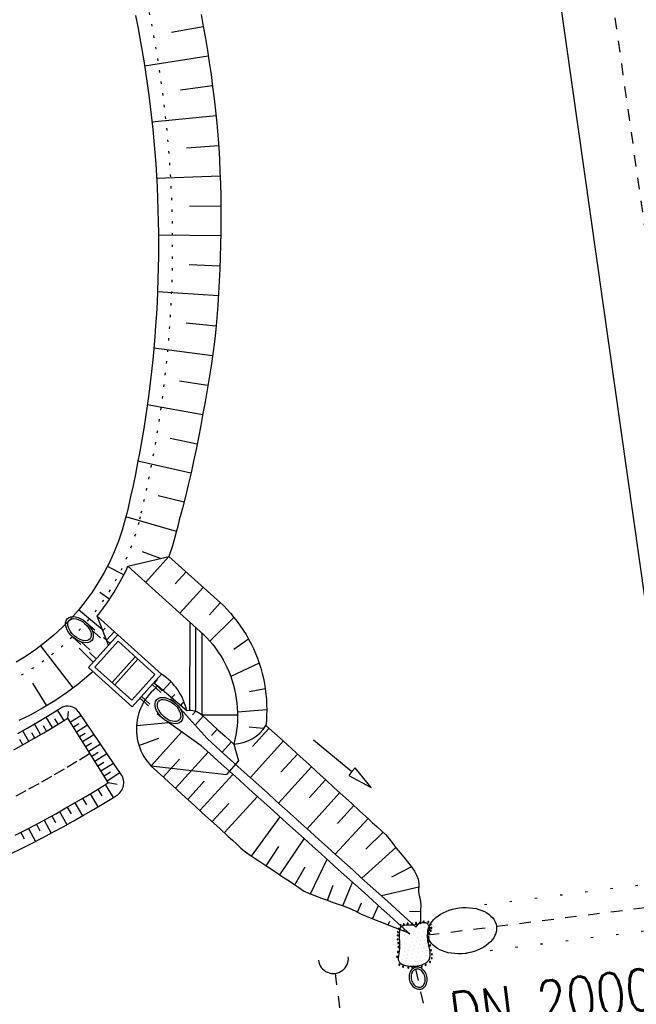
# Model space of a CAD drawing. Extents: x 446388 to 447135, y 445359 to 446567.
# Tile 26 of 39: x 446546 to 446572, y 445917 to 445960. Entities that reach past the tile are written whole.
import ezdxf

# ---------------------------------------------------------------- set-up
doc = ezdxf.new("R2010")
doc.units = 0
doc.header["$LTSCALE"] = 2
doc.header["$MEASUREMENT"] = 0
for name, pattern in [('ACAD_ISO03W100', [0.5, 0.25, -0.25]), ('ACAD_ISO05W100', [0.5, 0.25, -0.25]), ('ACAD_ISO10W100W', [0.5, 0.25, -0.25]), ('PUNKTX2', [0.5, 0, -0.5]), ('STRICHLINIEX2', [0.5, 0.25, -0.25])]:
    doc.linetypes.add(name, pattern=pattern)
for name, color, linetype in [('Andere_Planungen', 15, 'CONTINUOUS'), ('Bahnachse', 7, 'CONTINUOUS'), ('Durchlässe', 15, 'CONTINUOUS'), ('FBR', 8, 'CONTINUOUS'), ('Gleisachse', 7, 'CONTINUOUS'), ('RRB_41-201c', 15, 'CONTINUOUS'), ('RRB_41-201d', 15, 'CONTINUOUS'), ('Zufahrt_Sued_RRB_41-201', 15, 'CONTINUOUS')]:
    doc.layers.add(name, color=color, linetype=linetype)
doc.styles.add('ROMANS', font='romans.shx', dxfattribs={"width": 0.8})

msp = doc.modelspace()

# ---------------------------------------------------------------- linework, layer by layer
at = {"layer": 'Andere_Planungen', "linetype": 'STRICHLINIEX2'}
msp.add_line((446559.287, 445918.258), (446561.689, 445899.411), dxfattribs=at)
at = {"layer": 'Andere_Planungen', "linetype": 'Continuous'}
msp.add_ellipse((446559.211, 445918.904), major_axis=(0.46, 0.46), ratio=1, start_param=2.472684, end_param=5.614277, dxfattribs=at)
at = {"layer": 'Bahnachse', "linetype": 'ACAD_ISO05W100'}
msp.add_line((446563.97, 446012.12), (446573.512, 445944.802), dxfattribs=at)
at = {"layer": 'Durchlässe', "linetype": 'PUNKTX2'}
for p, q in [((446564.668, 445921.102), (446588.996, 445924.182)), ((446564.916, 445919.118), (446589.248, 445922.198))]:
    msp.add_line(p, q, dxfattribs=at)
at = {"layer": 'Durchlässe', "linetype": 'STRICHLINIEX2'}
msp.add_line((446563.303, 445919.922), (446589.58, 445923.248), dxfattribs=at)
at = {"layer": 'Durchlässe', "linetype": 'Continuous'}
msp.add_ellipse((446564.792, 445920.11), major_axis=(1.488, 0.187), ratio=0.661044, start_param=3.141593, end_param=9.424778, dxfattribs=at)
at = {"layer": 'FBR'}
for points in [[(446586.887, 446089.829, 0.000001), (446588.957, 446075.27, 0.000001), (446590.43, 446064.906, 0.000008), (446592.183, 446052.577, -0.000007), (446593.936, 446040.247, -0.00042)], [(446560.734, 446410.505, -0.000163), (446565.023, 446380.431, -0.000356), (446567.359, 446363.934, -0.00001), (446574.032, 446316.55, 0.000258), (446574.285, 446314.759, 0.000002), (446578.291, 446286.517, 0.000002), (446581.322, 446265.155), (446588.244, 446216.365, 0.000012), (446588.396, 446215.296, 0), (446595.355, 446166.271, 0.000004), (446602.342, 446117.05, 0.000035), (446603.074, 446111.9, 0.000422), (446603.252, 446110.651, -0.000041), (446603.431, 446109.403, -0.000819), (446605.774, 446092.812, 0.000535), (446609.348, 446067.399, 0.000292), (446612.885, 446042.547, -0.000316), (446616.422, 446017.696, -0.000151), (446616.766, 446015.263, 0.000008), (446623.297, 445968.97, 0.000332), (446625.624, 445952.553, 0.000167), (446630.289, 445919.886)], [(446598.701, 446006.581, -0.000225), (446600.926, 445991.002, -0.000376), (446601.895, 445984.157, -0.000144), (446604.404, 445966.306, -0.003822), (446605.812, 445955.675, 0.005593), (446606.8, 445948.415, 0.007332), (446607.363, 445944.953, -0.008027), (446607.872, 445941.79, -0.000609), (446608.945, 445934.309, -0.000264), (446611.385, 445917.077, -0.000009), (446614.185, 445897.227, 0.000038), (446614.873, 445892.351, 0.000003), (446616.861, 445878.272, 0.000004), (446618.356, 445867.684, 0.000022), (446620.706, 445851.047, 0.000045), (446621.843, 445843.007, 0.000283), (446623.592, 445830.696, -0.000114), (446625.341, 445818.385, -0.000024), (446627.874, 445800.522, -0.000062), (446628.835, 445793.734, -0.00003), (446630.58, 445781.392, 0.000016), (446632.326, 445769.049, 0.000011), (446633.741, 445759.047, 0.000008), (446635.817, 445744.378, 0.000202)]]:
    msp.add_lwpolyline(points, format="xyb", dxfattribs=at)
at = {"layer": 'Gleisachse', "linetype": 'Continuous'}
msp.add_line((446560.245, 446022.45), (446572.995, 445932.413), dxfattribs=at)
at = {"layer": 'RRB_41-201c', "linetype": 'PUNKTX2'}
for p, q in [((446551.229, 445959.873), (446551.327, 445959.376)), ((446551.327, 445959.376), (446551.42, 445958.879)), ((446551.42, 445958.879), (446551.508, 445958.381)), ((446551.508, 445958.381), (446551.591, 445957.882)), ((446551.591, 445957.882), (446551.669, 445957.382)), ((446551.669, 445957.382), (446551.742, 445956.881)), ((446551.742, 445956.881), (446551.81, 445956.38)), ((446551.81, 445956.38), (446551.873, 445955.878)), ((446551.873, 445955.878), (446551.931, 445955.375)), ((446551.931, 445955.375), (446551.984, 445954.872)), ((446551.984, 445954.872), (446552.031, 445954.368)), ((446552.031, 445954.368), (446552.074, 445953.864)), ((446552.074, 445953.864), (446552.112, 445953.359)), ((446552.112, 445953.359), (446552.145, 445952.854)), ((446552.145, 445952.854), (446552.172, 445952.349)), ((446552.172, 445952.349), (446552.195, 445951.843)), ((446552.195, 445951.843), (446552.213, 445951.338)), ((446552.213, 445951.338), (446552.225, 445950.832)), ((446552.225, 445950.832), (446552.233, 445950.326)), ((446552.233, 445950.326), (446552.235, 445949.82)), ((446552.235, 445949.82), (446552.232, 445949.314)), ((446552.232, 445949.314), (446552.224, 445948.808)), ((446552.224, 445948.808), (446552.212, 445948.302)), ((446552.212, 445948.302), (446552.194, 445947.797)), ((446552.194, 445947.797), (446552.171, 445947.291)), ((446552.171, 445947.291), (446552.143, 445946.786)), ((446552.143, 445946.786), (446552.11, 445946.281)), ((446552.11, 445946.281), (446552.072, 445945.776)), ((446552.072, 445945.776), (446552.029, 445945.272)), ((446552.029, 445945.272), (446551.981, 445944.768)), ((446551.981, 445944.768), (446551.927, 445944.265)), ((446551.927, 445944.265), (446551.869, 445943.763)), ((446551.869, 445943.763), (446551.806, 445943.261)), ((446551.806, 445943.261), (446551.738, 445942.759)), ((446551.738, 445942.759), (446551.664, 445942.259)), ((446551.664, 445942.259), (446551.586, 445941.759)), ((446551.586, 445941.759), (446551.503, 445941.26)), ((446551.503, 445941.26), (446551.415, 445940.761)), ((446551.415, 445940.761), (446551.321, 445940.264)), ((446551.321, 445940.264), (446551.223, 445939.768)), ((446551.223, 445939.768), (446551.12, 445939.272)), ((446551.12, 445939.272), (446551.012, 445938.778)), ((446551.012, 445938.778), (446550.899, 445938.285)), ((446550.899, 445938.285), (446550.84, 445938.035)), ((446550.778, 445937.786), (446550.634, 445937.276)), ((446550.84, 445938.035), (446550.778, 445937.786)), ((446550.634, 445937.276), (446550.463, 445936.774)), ((446550.463, 445936.774), (446550.268, 445936.282)), ((446550.268, 445936.282), (446550.049, 445935.799)), ((446550.049, 445935.799), (446549.806, 445935.329)), ((446549.806, 445935.329), (446549.539, 445934.87)), ((446549.539, 445934.87), (446549.25, 445934.426)), ((446549.25, 445934.426), (446548.939, 445933.997)), ((446548.939, 445933.997), (446548.607, 445933.584)), ((446548.607, 445933.584), (446548.255, 445933.188)), ((446548.255, 445933.188), (446547.884, 445932.81)), ((446547.884, 445932.81), (446547.494, 445932.451)), ((446547.494, 445932.451), (446547.086, 445932.112)), ((446546.663, 445931.794), (446546.223, 445931.497)), ((446547.086, 445932.112), (446546.663, 445931.794)), ((446546.223, 445931.497), (446545.77, 445931.223)), ((446545.77, 445931.223), (446545.303, 445930.972))]:
    msp.add_line(p, q, dxfattribs=at)
at = {"layer": 'RRB_41-201c', "linetype": 'Continuous'}
for p, q in [((446550.641, 445959.754), (446550.738, 445959.263)), ((446553.48, 445959.79), (446553.577, 445959.271)), ((446550.738, 445959.263), (446550.83, 445958.772)), ((446553.578, 445959.26), (446552.205, 445959.012)), ((446553.577, 445959.271), (446553.668, 445958.751)), ((446550.83, 445958.772), (446550.917, 445958.279)), ((446553.668, 445958.751), (446553.754, 445958.23)), ((446550.917, 445958.279), (446550.999, 445957.786)), ((446553.754, 445958.23), (446553.836, 445957.708)), ((446550.999, 445957.786), (446551.076, 445957.292)), ((446553.793, 445957.981), (446551.035, 445957.551)), ((446553.836, 445957.708), (446553.912, 445957.186)), ((446551.076, 445957.292), (446551.148, 445956.797)), ((446553.912, 445957.186), (446553.982, 445956.663)), ((446551.148, 445956.797), (446551.215, 445956.302)), ((446553.978, 445956.698), (446552.594, 445956.516)), ((446553.982, 445956.663), (446554.048, 445956.139)), ((446551.215, 445956.302), (446551.277, 445955.806)), ((446554.048, 445956.139), (446554.108, 445955.615)), ((446551.277, 445955.806), (446551.334, 445955.309)), ((446554.108, 445955.615), (446554.163, 445955.09)), ((446551.334, 445955.309), (446551.387, 445954.812)), ((446554.131, 445955.4), (446551.354, 445955.121)), ((446551.387, 445954.812), (446551.434, 445954.314)), ((446554.163, 445955.09), (446554.211, 445954.564)), ((446554.211, 445954.564), (446554.247, 445954.037)), ((446551.434, 445954.314), (446551.476, 445953.816)), ((446554.243, 445954.099), (446552.856, 445954.003)), ((446554.247, 445954.037), (446554.277, 445953.51)), ((446551.476, 445953.816), (446551.514, 445953.317)), ((446554.277, 445953.51), (446554.3, 445952.983)), ((446551.514, 445953.317), (446551.546, 445952.818)), ((446551.546, 445952.818), (446551.573, 445952.319)), ((446554.307, 445952.795), (446551.553, 445952.688)), ((446554.3, 445952.983), (446554.317, 445952.456)), ((446551.573, 445952.319), (446551.596, 445951.82)), ((446554.317, 445952.456), (446554.33, 445951.928)), ((446551.596, 445951.82), (446551.613, 445951.32)), ((446554.33, 445951.928), (446554.337, 445951.401)), ((446554.336, 445951.494), (446552.972, 445951.478)), ((446554.337, 445951.401), (446554.338, 445950.874)), ((446551.613, 445951.32), (446551.625, 445950.82)), ((446551.625, 445950.82), (446551.633, 445950.32)), ((446554.338, 445950.874), (446554.335, 445950.346)), ((446551.633, 445950.32), (446551.635, 445949.82)), ((446554.332, 445950.197), (446551.633, 445950.232)), ((446554.335, 445950.346), (446554.326, 445949.819)), ((446551.635, 445949.82), (446551.632, 445949.32)), ((446554.326, 445949.819), (446554.312, 445949.293)), ((446551.632, 445949.32), (446551.625, 445948.82)), ((446554.312, 445949.293), (446554.292, 445948.766)), ((446551.625, 445948.82), (446551.612, 445948.32)), ((446554.297, 445948.896), (446552.962, 445948.951)), ((446554.292, 445948.766), (446554.267, 445948.24)), ((446551.612, 445948.32), (446551.594, 445947.821)), ((446554.267, 445948.24), (446554.237, 445947.714)), ((446551.594, 445947.821), (446551.572, 445947.321)), ((446554.23, 445947.602), (446551.592, 445947.775)), ((446554.237, 445947.714), (446554.202, 445947.189)), ((446551.572, 445947.321), (446551.544, 445946.822)), ((446554.202, 445947.189), (446554.161, 445946.664)), ((446551.544, 445946.822), (446551.511, 445946.323)), ((446554.161, 445946.664), (446554.115, 445946.14)), ((446551.511, 445946.323), (446551.474, 445945.824)), ((446554.13, 445946.295), (446552.828, 445946.427)), ((446551.474, 445945.824), (446551.431, 445945.326)), ((446554.115, 445946.14), (446554.06, 445945.616)), ((446554.06, 445945.616), (446553.989, 445945.095)), ((446551.431, 445945.326), (446551.384, 445944.829)), ((446553.975, 445945), (446551.432, 445945.34)), ((446553.989, 445945.095), (446553.913, 445944.574)), ((446551.384, 445944.829), (446551.331, 445944.331)), ((446553.913, 445944.574), (446553.832, 445944.054)), ((446551.331, 445944.331), (446551.273, 445943.835)), ((446551.273, 445943.835), (446551.211, 445943.339)), ((446553.776, 445943.715), (446552.541, 445943.916)), ((446553.832, 445944.054), (446553.746, 445943.536)), ((446551.211, 445943.339), (446551.144, 445942.843)), ((446553.746, 445943.536), (446553.654, 445943.018)), ((446551.144, 445942.843), (446551.071, 445942.348)), ((446553.552, 445942.448), (446551.149, 445942.884)), ((446553.654, 445943.018), (446553.562, 445942.502)), ((446553.562, 445942.502), (446553.469, 445941.985)), ((446551.071, 445942.348), (446550.994, 445941.854)), ((446553.469, 445941.985), (446553.371, 445941.47)), ((446550.994, 445941.854), (446550.912, 445941.361)), ((446550.912, 445941.361), (446550.824, 445940.869)), ((446553.313, 445941.179), (446552.137, 445941.42)), ((446553.371, 445941.47), (446553.267, 445940.956)), ((446550.824, 445940.869), (446550.732, 445940.377)), ((446553.267, 445940.956), (446553.159, 445940.443)), ((446550.732, 445940.377), (446550.635, 445939.887)), ((446553.041, 445939.918), (446550.744, 445940.442)), ((446553.159, 445940.443), (446553.045, 445939.932)), ((446550.635, 445939.887), (446550.533, 445939.397)), ((446553.045, 445939.932), (446552.926, 445939.422)), ((446550.533, 445939.397), (446550.426, 445938.909)), ((446552.926, 445939.422), (446552.802, 445938.913)), ((446550.426, 445938.909), (446550.315, 445938.422)), ((446552.741, 445938.672), (446551.618, 445938.946)), ((446552.802, 445938.913), (446552.672, 445938.406)), ((446550.258, 445938.178), (446550.197, 445937.936)), ((446550.315, 445938.422), (446550.258, 445938.178)), ((446552.605, 445938.153), (446552.538, 445937.9)), ((446552.672, 445938.406), (446552.605, 445938.153)), ((446550.197, 445937.936), (446550.061, 445937.455)), ((446552.413, 445937.401), (446550.223, 445938.036)), ((446552.538, 445937.9), (446552.471, 445937.634)), ((446550.061, 445937.455), (446549.9, 445936.981)), ((446552.405, 445937.368), (446552.24, 445936.776)), ((446552.471, 445937.634), (446552.405, 445937.368)), ((446549.9, 445936.981), (446549.716, 445936.516)), ((446549.716, 445936.516), (446549.509, 445936.061)), ((446551.723, 445936.229), (446550.946, 445936.517)), ((446552.24, 445936.776), (446552.085, 445936.315)), ((446549.509, 445936.061), (446549.28, 445935.617)), ((446550.312, 445935.894), (446552.085, 445936.315)), ((446552.085, 445936.315), (446551.081, 445935.2)), ((446552.085, 445936.315), (446554.445, 445934.187)), ((446549.28, 445935.617), (446549.028, 445935.185)), ((446550.131, 445935.522), (446549.421, 445935.885)), ((446549.981, 445935.232), (446550.229, 445935.712)), ((446550.229, 445935.712), (446550.312, 445935.894)), ((446550.312, 445935.894), (446553.441, 445933.073)), ((446552.828, 445935.645), (446552.364, 445935.13)), ((446549.028, 445935.185), (446548.756, 445934.766)), ((446549.71, 445934.765), (446549.981, 445935.232)), ((446548.756, 445934.766), (446548.462, 445934.361)), ((446549.517, 445934.47), (446549.09, 445934.75)), ((446549.415, 445934.313), (446549.71, 445934.765)), ((446553.571, 445934.975), (446552.566, 445933.861)), ((446548.462, 445934.361), (446548.149, 445933.971)), ((446549.098, 445933.876), (446549.415, 445934.313)), ((446554.313, 445934.306), (446553.849, 445933.791)), ((446548.149, 445933.971), (446547.817, 445933.598)), ((446549.211, 445933.14), (446548.173, 445934)), ((446548.98, 445933.728), (446549.098, 445933.876)), ((446554.445, 445934.187), (446554.604, 445934.023)), ((446554.604, 445934.023), (446554.758, 445933.854)), ((446554.758, 445933.854), (446554.905, 445933.68)), ((446547.817, 445933.598), (446547.467, 445933.241)), ((446548.98, 445933.728), (446549.873, 445932.923)), ((446549.471, 445932.478), (446548.98, 445933.728)), ((446552.996, 445933.474), (446552.977, 445929.648)), ((446554.905, 445933.68), (446553.859, 445932.649)), ((446554.905, 445933.68), (446555.046, 445933.5)), ((446555.046, 445933.5), (446555.18, 445933.316)), ((446547.467, 445933.241), (446547.099, 445932.903)), ((446549.223, 445933.11), (446549.323, 445933.217)), ((446549.385, 445932.698), (446549.722, 445933.059)), ((446553.244, 445933.25), (446553.236, 445929.607)), ((446553.441, 445933.073), (446553.586, 445932.937)), ((446553.519, 445933), (446553.519, 445929.449)), ((446555.18, 445933.316), (446555.307, 445933.126)), ((446555.307, 445933.126), (446555.428, 445932.933)), ((446546.714, 445932.583), (446546.315, 445932.283)), ((446547.099, 445932.903), (446546.714, 445932.583)), ((446549.873, 445932.923), (446548.601, 445931.512)), ((446549.887, 445932.641), (446548.883, 445931.527)), ((446549.873, 445932.923), (446551.767, 445931.216)), ((446549.887, 445932.641), (446551.484, 445931.201)), ((446553.586, 445932.937), (446553.725, 445932.796)), ((446553.725, 445932.796), (446553.859, 445932.649)), ((446553.859, 445932.649), (446553.986, 445932.497)), ((446555.541, 445932.735), (446554.906, 445932.289)), ((446555.428, 445932.933), (446555.541, 445932.735)), ((446555.541, 445932.735), (446555.648, 445932.533)), ((446546.315, 445932.283), (446545.9, 445932.003)), ((446547.942, 445930.623), (446546.54, 445932.448)), ((446548.799, 445931.732), (446548.199, 445932.35)), ((446553.986, 445932.497), (446554.107, 445932.34)), ((446554.107, 445932.34), (446554.222, 445932.178)), ((446554.222, 445932.178), (446554.33, 445932.011)), ((446555.648, 445932.533), (446555.747, 445932.327)), ((446555.747, 445932.327), (446555.838, 445932.118)), ((446545.9, 445932.003), (446545.472, 445931.744)), ((446550.63, 445931.971), (446549.626, 445930.857)), ((446550.742, 445931.871), (446549.737, 445930.757)), ((446554.33, 445932.011), (446554.431, 445931.84)), ((446554.431, 445931.84), (446554.525, 445931.665)), ((446555.838, 445932.118), (446555.922, 445931.906)), ((446555.922, 445931.906), (446555.999, 445931.691)), ((446548.601, 445931.512), (446550.495, 445929.805)), ((446548.799, 445931.334), (446548.616, 445931.168)), ((446548.883, 445931.527), (446550.48, 445930.087)), ((446554.525, 445931.665), (446554.612, 445931.487)), ((446554.612, 445931.487), (446554.691, 445931.305)), ((446554.691, 445931.305), (446554.763, 445931.12)), ((446555.999, 445931.691), (446554.763, 445931.12)), ((446555.999, 445931.691), (446556.067, 445931.473)), ((446556.067, 445931.473), (446556.128, 445931.253)), ((446548.616, 445931.168), (446548.142, 445930.776)), ((446551.484, 445931.201), (446550.48, 445930.087)), ((446551.767, 445931.216), (446550.495, 445929.805)), ((446551.58, 445930.987), (446551.442, 445930.835)), ((446552.172, 445930.891), (446551.823, 445930.513)), ((446554.763, 445931.12), (446554.828, 445930.932)), ((446554.828, 445930.932), (446554.885, 445930.742)), ((446556.128, 445931.253), (446556.18, 445931.031)), ((446556.18, 445931.031), (446556.225, 445930.807)), ((446546.798, 445929.849), (446546.198, 445930.833)), ((446548.142, 445930.776), (446547.65, 445930.407)), ((446551.414, 445930.531), (446551.317, 445930.435)), ((446551.59, 445930.71), (446551.414, 445930.531)), ((446551.59, 445930.71), (446551.447, 445930.84)), ((446552.859, 445929.637), (446551.59, 445930.71)), ((446551.59, 445930.71), (446551.59, 445930.71)), ((446554.885, 445930.742), (446554.934, 445930.55)), ((446554.934, 445930.55), (446554.975, 445930.356)), ((446556.262, 445930.582), (446555.576, 445930.458)), ((446556.225, 445930.807), (446556.262, 445930.582)), ((446556.262, 445930.582), (446556.29, 445930.355)), ((446547.142, 445930.061), (446546.616, 445929.741)), ((446547.65, 445930.407), (446547.142, 445930.061)), ((446551.061, 445930.116), (446550.989, 445930)), ((446551.14, 445930.227), (446551.061, 445930.116)), ((446551.225, 445930.334), (446551.14, 445930.227)), ((446551.317, 445930.435), (446551.225, 445930.334)), ((446552.343, 445930.339), (446552.205, 445930.19)), ((446552.739, 445930.032), (446552.587, 445929.867)), ((446554.975, 445930.356), (446555.008, 445930.16)), ((446555.008, 445930.16), (446555.033, 445929.963)), ((446556.29, 445930.355), (446556.31, 445930.128)), ((446556.31, 445930.128), (446556.322, 445929.9)), ((446546.616, 445929.741), (446546.075, 445929.448)), ((446550.816, 445929.629), (446550.773, 445929.5)), ((446550.866, 445929.756), (446550.816, 445929.629)), ((446550.924, 445929.88), (446550.866, 445929.756)), ((446550.989, 445930), (446550.924, 445929.88)), ((446553.753, 445928.416), (446552.569, 445929.732)), ((446553.236, 445929.607), (446553.105, 445929.456)), ((446555.033, 445929.963), (446555.05, 445929.765)), ((446555.05, 445929.765), (446555.059, 445929.567)), ((446556.326, 445929.672), (446555.059, 445929.567)), ((446556.322, 445929.9), (446556.326, 445929.672)), ((446556.326, 445929.672), (446556.322, 445929.444)), ((446545.834, 445929.327), (446545.591, 445929.208)), ((446546.075, 445929.448), (446545.834, 445929.327)), ((446550.71, 445929.234), (446550.691, 445929.099)), ((446550.738, 445929.368), (446550.71, 445929.234)), ((446550.773, 445929.5), (446550.738, 445929.368)), ((446553.485, 445928.119), (446551.974, 445929.195)), ((446553.57, 445929.402), (446553.219, 445929.009)), ((446553.519, 445929.45), (446555.065, 445929.45)), ((446554.201, 445928.814), (446553.523, 445929.446)), ((446555.053, 445929.17), (446555.038, 445928.972)), ((446555.06, 445929.369), (446555.053, 445929.17)), ((446555.059, 445929.567), (446555.06, 445929.369)), ((446556.31, 445929.216), (446556.289, 445928.989)), ((446556.322, 445929.444), (446556.31, 445929.216)), ((446550.68, 445928.963), (446550.676, 445928.827)), ((446550.676, 445928.827), (446550.681, 445928.691)), ((446550.68, 445928.991), (446552.074, 445929.124)), ((446550.691, 445929.099), (446550.68, 445928.963)), ((446554.175, 445928.838), (446553.934, 445928.567)), ((446554.201, 445928.814), (446554.526, 445928.527)), ((446555.015, 445928.775), (446554.983, 445928.579)), ((446555.038, 445928.972), (446555.015, 445928.775)), ((446556.175, 445928.861), (446555.571, 445928.92)), ((446556.422, 445928.87), (446555.713, 445928.079)), ((446556.289, 445928.989), (446556.663, 445928.657)), ((446550.681, 445928.691), (446550.694, 445928.555)), ((446550.694, 445928.555), (446550.714, 445928.42)), ((446550.714, 445928.42), (446550.743, 445928.286)), ((446550.788, 445928.132), (446551.649, 445928.449)), ((446551.313, 445927.247), (446552.647, 445928.716)), ((446553.753, 445928.416), (446554.124, 445928.081)), ((446554.526, 445928.527), (446554.897, 445928.192)), ((446554.944, 445928.385), (446554.897, 445928.192)), ((446554.983, 445928.579), (446554.944, 445928.385)), ((446557.043, 445928.319), (446555.616, 445926.736)), ((446556.663, 445928.657), (446557.037, 445928.325)), ((446557.037, 445928.325), (446557.406, 445927.988)), ((446558.353, 445928.381), (446560.014, 445927)), ((446550.743, 445928.286), (446550.78, 445928.155)), ((446550.78, 445928.155), (446550.824, 445928.026)), ((446550.824, 445928.026), (446550.876, 445927.9)), ((446550.876, 445927.9), (446550.935, 445927.777)), ((446553.485, 445928.119), (446553.856, 445927.784)), ((446554.124, 445928.081), (446554.495, 445927.746)), ((446554.792, 445928.287), (446554.392, 445927.839)), ((446554.897, 445928.192), (446555.106, 445927.458)), ((446557.406, 445927.988), (446557.775, 445927.651)), ((446550.935, 445927.777), (446551.001, 445927.657)), ((446551.001, 445927.657), (446551.075, 445927.542)), ((446551.075, 445927.542), (446551.154, 445927.432)), ((446551.842, 445926.762), (446552.55, 445927.542)), ((446552.372, 445926.278), (446553.792, 445927.842)), ((446553.856, 445927.784), (446554.227, 445927.449)), ((446554.495, 445927.746), (446554.867, 445927.411)), ((446555.106, 445927.458), (446554.58, 445926.873)), ((446557.656, 445927.76), (446556.942, 445926.972)), ((446557.775, 445927.651), (446558.145, 445927.314)), ((446551.154, 445927.432), (446551.241, 445927.326)), ((446551.241, 445927.326), (446551.333, 445927.226)), ((446551.313, 445927.247), (446554.58, 445926.873)), ((446551.333, 445927.226), (446551.703, 445926.889)), ((446554.227, 445927.449), (446554.599, 445927.114)), ((446554.599, 445927.114), (446554.97, 445926.779)), ((446554.867, 445927.411), (446555.238, 445927.077)), ((446555.238, 445927.077), (446555.609, 445926.742)), ((446558.267, 445927.202), (446556.842, 445925.631)), ((446558.145, 445927.314), (446558.514, 445926.976)), ((446560.152, 445927.166), (446560.014, 445927)), ((446560.845, 445926.309), (446560.152, 445927.166)), ((446551.703, 445926.889), (446552.072, 445926.552)), ((446553.429, 445925.313), (446554.86, 445926.879)), ((446554.97, 445926.779), (446555.342, 445926.445)), ((446555.609, 445926.742), (446555.981, 445926.407)), ((446558.877, 445926.644), (446558.167, 445925.861)), ((446558.514, 445926.976), (446558.883, 445926.639)), ((446558.883, 445926.639), (446559.252, 445926.302)), ((446560.014, 445927), (446559.876, 445926.834)), ((446559.876, 445926.834), (446560.845, 445926.309)), ((446552.072, 445926.552), (446552.442, 445926.215)), ((446552.442, 445926.215), (446552.811, 445925.878)), ((446552.9, 445925.797), (446553.614, 445926.578)), ((446555.342, 445926.445), (446555.713, 445926.11)), ((446555.981, 445926.407), (446556.352, 445926.072)), ((446559.252, 445926.302), (446559.621, 445925.965)), ((446552.811, 445925.878), (446553.18, 445925.541)), ((446554.488, 445924.343), (446555.926, 445925.918)), ((446555.713, 445926.11), (446556.084, 445925.775)), ((446556.084, 445925.775), (446556.456, 445925.44)), ((446556.352, 445926.072), (446556.723, 445925.737)), ((446559.488, 445926.087), (446558.07, 445924.523)), ((446559.621, 445925.965), (446559.991, 445925.628)), ((446553.18, 445925.541), (446553.549, 445925.203)), ((446553.956, 445924.83), (446554.676, 445925.613)), ((446556.456, 445925.44), (446556.827, 445925.105)), ((446556.723, 445925.737), (446557.095, 445925.403)), ((446557.095, 445925.403), (446557.466, 445925.068)), ((446560.101, 445925.527), (446559.391, 445924.749)), ((446559.991, 445925.628), (446560.36, 445925.29)), ((446553.549, 445925.203), (446553.918, 445924.866)), ((446555.662, 445923.342), (446556.905, 445925.035)), ((446556.827, 445925.105), (446557.198, 445924.771)), ((446557.466, 445925.068), (446557.838, 445924.733)), ((446560.714, 445924.967), (446559.293, 445923.421)), ((446560.36, 445925.29), (446560.729, 445924.953)), ((446560.729, 445924.953), (446560.913, 445924.784)), ((446553.918, 445924.866), (446554.287, 445924.528)), ((446554.287, 445924.528), (446554.655, 445924.19)), ((446557.198, 445924.771), (446557.57, 445924.436)), ((446557.838, 445924.733), (446558.209, 445924.398)), ((446560.913, 445924.784), (446561.098, 445924.616)), ((446561.098, 445924.616), (446561.286, 445924.45)), ((446554.655, 445924.19), (446554.841, 445924.023)), ((446556.893, 445922.525), (446557.95, 445924.093)), ((446557.57, 445924.436), (446557.941, 445924.101)), ((446557.941, 445924.101), (446558.312, 445923.766)), ((446558.209, 445924.398), (446558.58, 445924.063)), ((446558.58, 445924.063), (446558.952, 445923.728)), ((446561.364, 445924.376), (446560.616, 445923.639)), ((446561.286, 445924.45), (446561.464, 445924.275)), ((446561.464, 445924.275), (446561.627, 445924.082)), ((446561.627, 445924.082), (446561.782, 445923.881)), ((446554.841, 445924.023), (446555.026, 445923.854)), ((446555.026, 445923.854), (446555.21, 445923.685)), ((446555.21, 445923.685), (446555.401, 445923.524)), ((446556.303, 445922.918), (446556.854, 445923.751)), ((446558.312, 445923.766), (446558.684, 445923.431)), ((446558.952, 445923.728), (446559.323, 445923.394)), ((446561.923, 445923.705), (446560.443, 445922.384)), ((446561.782, 445923.881), (446561.94, 445923.683)), ((446561.94, 445923.683), (446562.1, 445923.487)), ((446555.401, 445923.524), (446555.607, 445923.378)), ((446555.607, 445923.378), (446555.819, 445923.24)), ((446555.819, 445923.24), (446556.03, 445923.101)), ((446558.215, 445921.699), (446558.937, 445923.203)), ((446558.684, 445923.431), (446559.055, 445923.097)), ((446559.323, 445923.394), (446559.694, 445923.059)), ((446562.1, 445923.487), (446562.259, 445923.29)), ((446562.259, 445923.29), (446562.418, 445923.093)), ((446556.03, 445923.101), (446556.239, 445922.96)), ((446556.239, 445922.96), (446556.66, 445922.68)), ((446557.539, 445922.094), (446557.991, 445922.871)), ((446559.055, 445923.097), (446559.426, 445922.762)), ((446559.694, 445923.059), (446560.066, 445922.724)), ((446562.598, 445922.867), (446561.735, 445922.432)), ((446562.418, 445923.093), (446562.577, 445922.895)), ((446562.577, 445922.895), (446562.724, 445922.686)), ((446556.66, 445922.68), (446557.081, 445922.4)), ((446557.081, 445922.4), (446557.292, 445922.262)), ((446559.426, 445922.762), (446559.798, 445922.427)), ((446559.798, 445922.427), (446560.169, 445922.092)), ((446560.066, 445922.724), (446560.437, 445922.389)), ((446560.437, 445922.389), (446560.808, 445922.054)), ((446562.724, 445922.686), (446562.819, 445922.518)), ((446562.819, 445922.518), (446562.888, 445922.34)), ((446562.888, 445922.34), (446562.918, 445922.154)), ((446557.292, 445922.262), (446557.502, 445922.12)), ((446557.502, 445922.12), (446557.709, 445921.975)), ((446557.709, 445921.975), (446557.923, 445921.84)), ((446558.959, 445921.424), (446559.205, 445922.082)), ((446559.623, 445921.19), (446560.04, 445922.209)), ((446560.169, 445922.092), (446560.541, 445921.757)), ((446560.808, 445922.054), (446561.18, 445921.72)), ((446562.911, 445921.987), (446561.292, 445921.618)), ((446562.914, 445922.032), (446562.905, 445921.909)), ((446562.918, 445922.154), (446562.914, 445922.032)), ((446557.923, 445921.84), (446558.157, 445921.724)), ((446558.157, 445921.724), (446558.402, 445921.625)), ((446558.402, 445921.625), (446558.656, 445921.533)), ((446558.656, 445921.533), (446558.91, 445921.442)), ((446560.541, 445921.757), (446560.912, 445921.423)), ((446561.18, 445921.72), (446561.551, 445921.385)), ((446562.905, 445921.909), (446562.905, 445921.787)), ((446562.905, 445921.787), (446562.934, 445921.628)), ((446562.934, 445921.628), (446562.974, 445921.469)), ((446558.91, 445921.442), (446559.163, 445921.349)), ((446559.163, 445921.349), (446559.418, 445921.259)), ((446559.418, 445921.259), (446559.675, 445921.173)), ((446559.675, 445921.173), (446559.926, 445921.076)), ((446559.926, 445921.076), (446560.159, 445920.962)), ((446560.26, 445920.908), (446560.427, 445921.309)), ((446560.912, 445921.423), (446561.283, 445921.088)), ((446560.912, 445920.62), (446561.161, 445921.198)), ((446561.283, 445921.088), (446561.655, 445920.753)), ((446561.551, 445921.385), (446561.922, 445921.05)), ((446562.974, 445921.469), (446562.999, 445921.227)), ((446562.999, 445921.227), (446562.994, 445920.981)), ((446560.159, 445920.962), (446560.389, 445920.842)), ((446560.389, 445920.842), (446560.63, 445920.733)), ((446560.63, 445920.733), (446560.875, 445920.635)), ((446560.875, 445920.635), (446561.374, 445920.441)), ((446561.655, 445920.753), (446561.83, 445920.595)), ((446561.922, 445921.05), (446562.098, 445920.892)), ((446562.098, 445920.892), (446562.294, 445920.715)), ((446562.294, 445920.715), (446562.665, 445920.38)), ((446562.991, 445920.918), (446562.506, 445920.94)), ((446562.994, 445920.981), (446562.984, 445920.735)), ((446562.984, 445920.735), (446562.988, 445920.485)), ((446561.374, 445920.441), (446561.609, 445920.35)), ((446561.592, 445920.356), (446561.657, 445920.524)), ((446561.609, 445920.35), (446561.872, 445920.248)), ((446561.83, 445920.595), (446562.026, 445920.418)), ((446561.872, 445920.248), (446562.371, 445920.054)), ((446562.026, 445920.418), (446562.397, 445920.083)), ((446562.11, 445920.218), (446562.099, 445920.195)), ((446562.122, 445920.239), (446562.11, 445920.218)), ((446562.136, 445920.259), (446562.122, 445920.239)), ((446562.152, 445920.276), (446562.136, 445920.259)), ((446562.17, 445920.291), (446562.152, 445920.276)), ((446562.169, 445920.21), (446562.169, 445920.21)), ((446562.191, 445920.304), (446562.17, 445920.291)), ((446562.215, 445920.315), (446562.191, 445920.304)), ((446562.241, 445920.324), (446562.215, 445920.315)), ((446562.269, 445920.33), (446562.241, 445920.324)), ((446562.3, 445920.335), (446562.269, 445920.33)), ((446562.366, 445920.341), (446562.3, 445920.335)), ((446562.438, 445920.344), (446562.366, 445920.341)), ((446562.374, 445920.25), (446562.374, 445920.25)), ((446562.594, 445920.347), (446562.438, 445920.344)), ((446562.58, 445920.291), (446562.58, 445920.291)), ((446562.675, 445920.353), (446562.594, 445920.347)), ((446562.665, 445920.38), (446562.791, 445920.267)), ((446562.756, 445920.365), (446562.675, 445920.353)), ((446562.834, 445920.383), (446562.756, 445920.365)), ((446562.786, 445920.332), (446562.786, 445920.332)), ((446562.791, 445920.267), (446562.988, 445920.485)), ((446562.909, 445920.404), (446562.834, 445920.383)), ((446562.983, 445920.425), (446562.909, 445920.404)), ((446563.054, 445920.443), (446562.983, 445920.425)), ((446562.991, 445920.373), (446562.991, 445920.373)), ((446563.088, 445920.449), (446563.054, 445920.443)), ((446563.122, 445920.452), (446563.088, 445920.449)), ((446563.155, 445920.452), (446563.122, 445920.452)), ((446563.147, 445920.233), (446563.147, 445920.233)), ((446563.186, 445920.449), (446563.155, 445920.452)), ((446563.217, 445920.443), (446563.186, 445920.449)), ((446563.197, 445920.414), (446563.197, 445920.414)), ((446563.246, 445920.431), (446563.217, 445920.443)), ((446563.275, 445920.415), (446563.246, 445920.431)), ((446563.302, 445920.394), (446563.275, 445920.415)), ((446563.326, 445920.368), (446563.302, 445920.394)), ((446563.348, 445920.338), (446563.326, 445920.368)), ((446563.367, 445920.306), (446563.348, 445920.338)), ((446563.353, 445920.274), (446563.353, 445920.274)), ((446563.382, 445920.271), (446563.367, 445920.306)), ((446563.39, 445920.237), (446563.382, 445920.271)), ((446563.393, 445920.203), (446563.39, 445920.237)), ((446562.064, 445920.023), (446562.062, 445919.956)), ((446562.062, 445919.956), (446562.062, 445919.883)), ((446562.062, 445919.883), (446562.074, 445919.568)), ((446562.071, 445920.087), (446562.064, 445920.023)), ((446562.07, 445919.848), (446562.07, 445919.848)), ((446562.082, 445920.144), (446562.071, 445920.087)), ((446562.099, 445920.195), (446562.082, 445920.144)), ((446562.119, 445920.029), (446562.119, 445920.029)), ((446562.261, 445920.097), (446562.293, 445920.178)), ((446562.275, 445919.889), (446562.275, 445919.889)), ((446562.325, 445920.07), (446562.325, 445920.07)), ((446562.371, 445920.054), (446562.524, 445919.97)), ((446562.397, 445920.083), (446562.524, 445919.97)), ((446562.481, 445919.93), (446562.481, 445919.93)), ((446562.53, 445920.11), (446562.53, 445920.11)), ((446562.637, 445919.79), (446562.637, 445919.79)), ((446562.687, 445919.97), (446562.687, 445919.97)), ((446562.736, 445920.151), (446562.736, 445920.151)), ((446562.843, 445919.83), (446562.843, 445919.83)), ((446562.892, 445920.011), (446562.892, 445920.011)), ((446562.942, 445920.192), (446562.942, 445920.192)), ((446563.048, 445919.871), (446563.048, 445919.871)), ((446563.098, 445920.052), (446563.098, 445920.052)), ((446563.254, 445919.912), (446563.254, 445919.912)), ((446563.292, 445919.83), (446563.294, 445919.915)), ((446563.299, 445919.741), (446563.292, 445919.83)), ((446563.294, 445919.915), (446563.306, 445919.996)), ((446563.303, 445920.093), (446563.303, 445920.093)), ((446563.306, 445919.996), (446563.332, 445920.072)), ((446563.332, 445920.072), (446563.373, 445920.143)), ((446563.373, 445920.143), (446563.381, 445920.156)), ((446563.381, 445920.156), (446563.387, 445920.171)), ((446563.387, 445920.171), (446563.391, 445920.187)), ((446563.391, 445920.187), (446563.393, 445920.203)), ((446562.076, 445919.405), (446562.073, 445919.325)), ((446562.074, 445919.568), (446562.076, 445919.487)), ((446562.076, 445919.487), (446562.076, 445919.405)), ((446562.176, 445919.527), (446562.176, 445919.527)), ((446562.226, 445919.708), (446562.226, 445919.708)), ((446562.332, 445919.387), (446562.332, 445919.387)), ((446562.382, 445919.568), (446562.382, 445919.568)), ((446562.431, 445919.749), (446562.431, 445919.749)), ((446562.538, 445919.428), (446562.538, 445919.428)), ((446562.587, 445919.609), (446562.587, 445919.609)), ((446562.743, 445919.469), (446562.743, 445919.469)), ((446562.793, 445919.65), (446562.793, 445919.65)), ((446562.949, 445919.51), (446562.949, 445919.51)), ((446562.999, 445919.69), (446562.999, 445919.69)), ((446563.105, 445919.37), (446563.105, 445919.37)), ((446563.155, 445919.55), (446563.155, 445919.55)), ((446563.204, 445919.731), (446563.204, 445919.731)), ((446563.312, 445919.651), (446563.299, 445919.741)), ((446563.311, 445919.41), (446563.311, 445919.41)), ((446563.329, 445919.559), (446563.312, 445919.651)), ((446563.349, 445919.466), (446563.329, 445919.559)), ((446563.387, 445919.283), (446563.349, 445919.466)), ((446562.022, 445918.956), (446562.019, 445918.905)), ((446562.028, 445919.009), (446562.022, 445918.956)), ((446562.027, 445918.985), (446562.027, 445918.985)), ((446562.047, 445919.123), (446562.028, 445919.009)), ((446562.066, 445919.246), (446562.047, 445919.123)), ((446562.073, 445919.325), (446562.066, 445919.246)), ((446562.077, 445919.165), (446562.077, 445919.165)), ((446562.127, 445919.346), (446562.127, 445919.346)), ((446562.233, 445919.025), (446562.233, 445919.025)), ((446562.283, 445919.206), (446562.283, 445919.206)), ((446562.439, 445919.066), (446562.439, 445919.066)), ((446562.488, 445919.247), (446562.488, 445919.247)), ((446562.595, 445918.926), (446562.595, 445918.926)), ((446562.644, 445919.107), (446562.644, 445919.107)), ((446562.694, 445919.288), (446562.694, 445919.288)), ((446562.8, 445918.967), (446562.8, 445918.967)), ((446562.85, 445919.148), (446562.85, 445919.148)), ((446562.899, 445919.329), (446562.899, 445919.329)), ((446563.006, 445919.008), (446563.006, 445919.008)), ((446563.055, 445919.189), (446563.055, 445919.189)), ((446563.211, 445919.049), (446563.211, 445919.049)), ((446563.261, 445919.23), (446563.261, 445919.23)), ((446563.371, 445918.879), (446563.395, 445918.95)), ((446563.4, 445919.194), (446563.387, 445919.283)), ((446563.395, 445918.95), (446563.407, 445919.027)), ((446563.408, 445919.109), (446563.4, 445919.194)), ((446563.407, 445919.027), (446563.408, 445919.109)), ((446563.57, 445919.037), (446563.57, 445919.037)), ((446562.019, 445918.905), (446562.023, 445918.858)), ((446562.023, 445918.858), (446562.027, 445918.836)), ((446562.027, 445918.836), (446562.033, 445918.814)), ((446562.033, 445918.814), (446562.047, 445918.784)), ((446562.047, 445918.784), (446562.064, 445918.756)), ((446562.064, 445918.756), (446562.086, 445918.729)), ((446562.086, 445918.729), (446562.112, 445918.705)), ((446562.112, 445918.705), (446562.142, 445918.683)), ((446562.142, 445918.683), (446562.175, 445918.662)), ((446562.175, 445918.662), (446562.212, 445918.644)), ((446562.183, 445918.845), (446562.183, 445918.845)), ((446562.212, 445918.644), (446562.251, 445918.628)), ((446562.251, 445918.628), (446562.336, 445918.601)), ((446562.336, 445918.601), (446562.43, 445918.583)), ((446562.339, 445918.705), (446562.339, 445918.705)), ((446562.389, 445918.885), (446562.389, 445918.885)), ((446562.43, 445918.583), (446562.53, 445918.572)), ((446562.53, 445918.572), (446562.634, 445918.569)), ((446562.545, 445918.745), (446562.545, 445918.745)), ((446562.634, 445918.569), (446562.739, 445918.573)), ((446562.701, 445918.605), (446562.701, 445918.605)), ((446562.739, 445918.573), (446562.843, 445918.585)), ((446562.751, 445918.786), (446562.751, 445918.786)), ((446562.843, 445918.585), (446562.945, 445918.605)), ((446562.907, 445918.646), (446562.907, 445918.646)), ((446562.945, 445918.605), (446563.041, 445918.632)), ((446562.956, 445918.827), (446562.956, 445918.827)), ((446563.041, 445918.632), (446563.13, 445918.667)), ((446563.112, 445918.687), (446563.112, 445918.687)), ((446563.13, 445918.667), (446563.21, 445918.708)), ((446563.162, 445918.868), (446563.162, 445918.868)), ((446563.21, 445918.708), (446563.278, 445918.758)), ((446563.278, 445918.758), (446563.332, 445918.814)), ((446563.332, 445918.814), (446563.371, 445918.879)), ((446563.368, 445918.909), (446563.368, 445918.909))]:
    msp.add_line(p, q, dxfattribs=at)
at = {"layer": 'RRB_41-201c', "linetype": 'ACAD_ISO03W100'}
for p, q in [((446548.498, 445933.461), (446549.538, 445932.552)), ((446548.754, 445933.121), (446549.471, 445932.478)), ((446547.91, 445932.837), (446548.935, 445931.884)), ((446548.287, 445932.618), (446549.002, 445931.958)), ((446551.365, 445930.77), (446552.002, 445930.179)), ((446551.432, 445930.845), (446552.308, 445930.015)), ((446550.829, 445930.176), (446551.776, 445929.345)), ((446550.896, 445930.25), (446551.541, 445929.667))]:
    msp.add_line(p, q, dxfattribs=at)
at = {"layer": 'RRB_41-201c', "linetype": 'Continuous'}
for centre, major_axis, ratio, start_param, end_param in [((446548.211, 445933.143), (-0.53, 0.471), 0.604399, 3.141593, 9.424778), ((446548.217, 445933.145), (-0.451, 0.401), 0.577974, 3.141593, 9.424778), ((446550.414, 445929.114), (1.768, 1.768), 1, 5.708779, 6.496821), ((446552.086, 445929.642), (-0.53, 0.471), 0.604399, 3.141593, 9.424778), ((446552.092, 445929.644), (-0.451, 0.401), 0.577974, 3.141593, 9.424778), ((446552.984, 445928.821), (0.583, 0.583), 1, 0.079758, 0.937447), ((446554.828, 445929.927), (1.228, 1.228), 1, 3.966952, 4.92717), ((446562.05, 445920.191), (0.0159, 0.0159), 1, 0.358268, 3.499861), ((446562.05, 445920.191), (0.0159, 0.0159), 1, 3.499861, 6.641454), ((446562.128, 445920.334), (0.0159, 0.0159), 1, 0.358268, 3.499861), ((446562.128, 445920.334), (0.0159, 0.0159), 1, 3.499861, 6.641454), ((446562.263, 445920.39), (0.0159, 0.0159), 1, 0.358268, 3.499861), ((446562.263, 445920.39), (0.0159, 0.0159), 1, 3.499861, 6.641454), ((446562.43, 445920.418), (0.0159, 0.0159), 1, 0.358268, 3.499861), ((446562.43, 445920.418), (0.0159, 0.0159), 1, 3.499861, 6.641454), ((446562.616, 445920.419), (0.0159, 0.0159), 1, 0.358268, 3.499861), ((446562.616, 445920.419), (0.0159, 0.0159), 1, 3.499861, 6.641454), ((446562.789, 445920.44), (0.0159, 0.0159), 1, 0.358268, 3.499861), ((446562.789, 445920.44), (0.0159, 0.0159), 1, 3.499861, 6.641454), ((446562.977, 445920.474), (0.0159, 0.0159), 1, 0.358268, 3.499861), ((446562.977, 445920.474), (0.0159, 0.0159), 1, 3.499861, 6.641454), ((446563.124, 445920.503), (0.0159, 0.0159), 1, 0.358268, 3.499861), ((446563.124, 445920.503), (0.0159, 0.0159), 1, 3.499861, 6.641454), ((446563.323, 445920.484), (0.0159, 0.0159), 1, 0.358268, 3.499861), ((446563.323, 445920.484), (0.0159, 0.0159), 1, 3.499861, 6.641454), ((446563.433, 445920.381), (0.0159, 0.0159), 1, 0.358268, 3.499861), ((446563.433, 445920.381), (0.0159, 0.0159), 1, 3.499861, 6.641454), ((446563.455, 445920.228), (0.0159, 0.0159), 1, 0.358268, 3.499861), ((446563.455, 445920.228), (0.0159, 0.0159), 1, 3.499861, 6.641454), ((446562.002, 445919.9), (0.0159, 0.0159), 1, 0.358268, 3.499861), ((446562.006, 445920.046), (0.0159, 0.0159), 1, 0.358268, 3.499861), ((446562.002, 445919.9), (0.0159, 0.0159), 1, 3.499861, 6.641454), ((446562.006, 445920.046), (0.0159, 0.0159), 1, 3.499861, 6.641454), ((446563.342, 445919.825), (0.0159, 0.0159), 1, 0.358268, 3.499861), ((446563.342, 445919.825), (0.0159, 0.0159), 1, 3.499861, 6.641454), ((446563.367, 445919.991), (0.0159, 0.0159), 1, 0.358268, 3.499861), ((446563.367, 445919.991), (0.0159, 0.0159), 1, 3.499861, 6.641454), ((446563.431, 445920.108), (0.0159, 0.0159), 1, 0.358268, 3.499861), ((446563.431, 445920.108), (0.0159, 0.0159), 1, 3.499861, 6.641454), ((446562.003, 445919.727), (0.0159, 0.0159), 1, 0.358268, 3.499861), ((446562.003, 445919.727), (0.0159, 0.0159), 1, 3.499861, 6.641454), ((446562.025, 445919.573), (0.0159, 0.0159), 1, 0.358268, 3.499861), ((446562.033, 445919.4), (0.0159, 0.0159), 1, 0.358268, 3.499861), ((446562.025, 445919.573), (0.0159, 0.0159), 1, 3.499861, 6.641454), ((446562.033, 445919.4), (0.0159, 0.0159), 1, 3.499861, 6.641454), ((446563.357, 445919.652), (0.0159, 0.0159), 1, 0.358268, 3.499861), ((446563.357, 445919.652), (0.0159, 0.0159), 1, 3.499861, 6.641454), ((446563.405, 445919.471), (0.0159, 0.0159), 1, 0.358268, 3.499861), ((446563.405, 445919.471), (0.0159, 0.0159), 1, 3.499861, 6.641454), ((446561.973, 445918.984), (0.0159, 0.0159), 1, 0.358268, 3.499861), ((446561.973, 445918.984), (0.0159, 0.0159), 1, 3.499861, 6.641454), ((446562.006, 445919.189), (0.0159, 0.0159), 1, 0.358268, 3.499861), ((446562.006, 445919.189), (0.0159, 0.0159), 1, 3.499861, 6.641454), ((446563.438, 445919.264), (0.0159, 0.0159), 1, 0.358268, 3.499861), ((446563.438, 445919.264), (0.0159, 0.0159), 1, 3.499861, 6.641454), ((446563.467, 445918.918), (0.0159, 0.0159), 1, 0.358268, 3.499861), ((446563.479, 445919.083), (0.0159, 0.0159), 1, 0.358268, 3.499861), ((446563.467, 445918.918), (0.0159, 0.0159), 1, 3.499861, 6.641454), ((446563.479, 445919.083), (0.0159, 0.0159), 1, 3.499861, 6.641454), ((446562.069, 445918.635), (0.0159, 0.0159), 1, 0.358268, 3.499861), ((446562.069, 445918.635), (0.0159, 0.0159), 1, 3.499861, 6.641454), ((446562.233, 445918.55), (0.0159, 0.0159), 1, 0.358268, 3.499861), ((446562.233, 445918.55), (0.0159, 0.0159), 1, 3.499861, 6.641454), ((446562.457, 445918.51), (0.0159, 0.0159), 1, 0.358268, 3.499861), ((446562.457, 445918.51), (0.0159, 0.0159), 1, 3.499861, 6.641454), ((446562.63, 445918.505), (0.0159, 0.0159), 1, 0.358268, 3.499861), ((446562.63, 445918.505), (0.0159, 0.0159), 1, 3.499861, 6.641454), ((446563.044, 445918.559), (0.0159, 0.0159), 1, 0.358268, 3.499861), ((446563.044, 445918.559), (0.0159, 0.0159), 1, 3.499861, 6.641454), ((446563.212, 445918.627), (0.0159, 0.0159), 1, 0.358268, 3.499861), ((446563.212, 445918.627), (0.0159, 0.0159), 1, 3.499861, 6.641454), ((446563.396, 445918.754), (0.0159, 0.0159), 1, 0.358268, 3.499861), ((446563.396, 445918.754), (0.0159, 0.0159), 1, 3.499861, 6.641454)]:
    msp.add_ellipse(centre, major_axis=major_axis, ratio=ratio, start_param=start_param, end_param=end_param, dxfattribs=at)
at = {"layer": 'RRB_41-201d', "linetype": 'Continuous'}
for p, q in [((446562.706, 445918.501), (446562.663, 445918.476)), ((446562.752, 445918.519), (446562.706, 445918.501)), ((446562.801, 445918.53), (446562.752, 445918.519)), ((446562.85, 445918.532), (446562.801, 445918.53)), ((446562.901, 445918.527), (446562.85, 445918.532)), ((446562.951, 445918.514), (446562.901, 445918.527)), ((446562.999, 445918.493), (446562.951, 445918.514)), ((446562.501, 445918.2), (446562.494, 445918.14)), ((446562.494, 445918.14), (446562.494, 445918.079)), ((446562.494, 445918.079), (446562.5, 445918.018)), ((446562.514, 445918.257), (446562.501, 445918.2)), ((446562.533, 445918.311), (446562.514, 445918.257)), ((446562.558, 445918.36), (446562.533, 445918.311)), ((446562.589, 445918.405), (446562.558, 445918.36)), ((446562.58, 445918.146), (446562.579, 445918.09)), ((446562.579, 445918.09), (446562.584, 445918.034)), ((446562.587, 445918.199), (446562.58, 445918.146)), ((446562.601, 445918.25), (446562.587, 445918.199)), ((446562.624, 445918.443), (446562.589, 445918.405)), ((446562.62, 445918.297), (446562.601, 445918.25)), ((446562.644, 445918.338), (446562.62, 445918.297)), ((446562.663, 445918.476), (446562.624, 445918.443)), ((446562.674, 445918.374), (446562.644, 445918.338)), ((446562.708, 445918.403), (446562.674, 445918.374)), ((446562.745, 445918.426), (446562.708, 445918.403)), ((446562.786, 445918.44), (446562.745, 445918.426)), ((446562.828, 445918.447), (446562.786, 445918.44)), ((446562.871, 445918.446), (446562.828, 445918.447)), ((446562.915, 445918.436), (446562.871, 445918.446)), ((446562.959, 445918.419), (446562.915, 445918.436)), ((446563, 445918.395), (446562.959, 445918.419)), ((446563.046, 445918.465), (446562.999, 445918.493)), ((446563.04, 445918.363), (446563, 445918.395)), ((446563.076, 445918.325), (446563.04, 445918.363)), ((446563.091, 445918.43), (446563.046, 445918.465)), ((446563.108, 445918.282), (446563.076, 445918.325)), ((446563.132, 445918.39), (446563.091, 445918.43)), ((446563.136, 445918.234), (446563.108, 445918.282)), ((446563.169, 445918.343), (446563.132, 445918.39)), ((446563.159, 445918.182), (446563.136, 445918.234)), ((446563.176, 445918.128), (446563.159, 445918.182)), ((446563.201, 445918.292), (446563.169, 445918.343)), ((446563.187, 445918.072), (446563.176, 445918.128)), ((446563.228, 445918.237), (446563.201, 445918.292)), ((446563.25, 445918.179), (446563.228, 445918.237)), ((446563.265, 445918.119), (446563.25, 445918.179)), ((446563.275, 445918.057), (446563.265, 445918.119)), ((446562.5, 445918.018), (446562.513, 445917.957)), ((446562.513, 445917.957), (446562.531, 445917.897)), ((446562.531, 445917.897), (446562.556, 445917.841)), ((446562.556, 445917.841), (446562.585, 445917.787)), ((446562.584, 445918.034), (446562.595, 445917.978)), ((446562.585, 445917.787), (446562.62, 445917.739)), ((446562.595, 445917.978), (446562.612, 445917.924)), ((446562.612, 445917.924), (446562.635, 445917.872)), ((446562.62, 445917.739), (446562.659, 445917.695)), ((446562.635, 445917.872), (446562.663, 445917.824)), ((446562.659, 445917.695), (446562.702, 445917.657)), ((446562.663, 445917.824), (446562.695, 445917.78)), ((446562.695, 445917.78), (446562.731, 445917.743)), ((446562.702, 445917.657), (446562.748, 445917.626)), ((446562.731, 445917.743), (446562.771, 445917.711)), ((446562.771, 445917.711), (446562.812, 445917.686)), ((446562.812, 445917.686), (446562.856, 445917.669)), ((446562.856, 445917.669), (446562.899, 445917.66)), ((446562.899, 445917.66), (446562.943, 445917.659)), ((446562.943, 445917.659), (446562.985, 445917.666)), ((446562.985, 445917.666), (446563.026, 445917.68)), ((446563.026, 445917.68), (446563.063, 445917.702)), ((446563.063, 445917.702), (446563.097, 445917.732)), ((446563.097, 445917.732), (446563.127, 445917.767)), ((446563.127, 445917.767), (446563.151, 445917.809)), ((446563.128, 445917.645), (446563.165, 445917.681)), ((446563.151, 445917.809), (446563.17, 445917.856)), ((446563.165, 445917.681), (446563.198, 445917.723)), ((446563.17, 445917.856), (446563.184, 445917.906)), ((446563.184, 445917.906), (446563.191, 445917.96)), ((446563.192, 445918.016), (446563.187, 445918.072)), ((446563.191, 445917.96), (446563.192, 445918.016)), ((446563.198, 445917.723), (446563.226, 445917.77)), ((446563.226, 445917.77), (446563.248, 445917.822)), ((446563.248, 445917.822), (446563.264, 445917.877)), ((446563.264, 445917.877), (446563.274, 445917.936)), ((446563.274, 445917.936), (446563.277, 445917.996)), ((446563.277, 445917.996), (446563.275, 445918.057)), ((446562.748, 445917.626), (446562.796, 445917.601)), ((446562.796, 445917.601), (446562.845, 445917.584)), ((446562.845, 445917.584), (446562.895, 445917.575)), ((446562.895, 445917.575), (446562.945, 445917.574)), ((446562.945, 445917.574), (446562.995, 445917.58)), ((446562.995, 445917.58), (446563.042, 445917.595)), ((446563.042, 445917.595), (446563.086, 445917.616)), ((446563.086, 445917.616), (446563.128, 445917.645))]:
    msp.add_line(p, q, dxfattribs=at)
at = {"layer": 'RRB_41-201d', "linetype": 'STRICHLINIEX2'}
msp.add_line((446568.624, 445892.586), (446562.786, 445918.44), dxfattribs=at)
at = {"layer": 'Zufahrt_Sued_RRB_41-201', "linetype": 'Continuous'}
for p, q in [((446546.821, 445929.396), (446547.242, 445929.655)), ((446547.242, 445929.655), (446547.426, 445929.77)), ((446547.542, 445929.213), (446547.259, 445929.666)), ((446547.71, 445929.317), (446547.732, 445929.596)), ((446550.023, 445926.872), (446548.163, 445929.601)), ((446546.397, 445929.141), (446546.821, 445929.396)), ((446547.037, 445928.904), (446546.762, 445929.36)), ((446547.097, 445928.94), (446547.523, 445929.201)), ((446547.29, 445929.058), (446547.151, 445929.285)), ((446547.523, 445929.201), (446547.71, 445929.317)), ((446549.461, 445926.52), (446547.71, 445929.317)), ((446547.816, 445929.148), (446548.275, 445929.435)), ((446545.542, 445928.644), (446545.971, 445928.89)), ((446546.018, 445928.307), (446545.755, 445928.766)), ((446545.971, 445928.89), (446546.397, 445929.141)), ((446546.529, 445928.602), (446546.261, 445929.061)), ((446546.784, 445928.752), (446546.648, 445928.981)), ((446546.668, 445928.683), (446547.097, 445928.94)), ((446547.949, 445928.936), (446548.19, 445929.087)), ((446548.081, 445928.724), (446548.557, 445929.022)), ((446545.762, 445928.161), (446545.632, 445928.391)), ((446545.802, 445928.183), (446546.236, 445928.431)), ((446546.274, 445928.453), (446546.142, 445928.683)), ((446546.236, 445928.431), (446546.668, 445928.683)), ((446548.214, 445928.512), (446548.465, 445928.669)), ((446548.347, 445928.3), (446548.839, 445928.609)), ((446545.365, 445927.94), (446545.802, 445928.183)), ((446548.479, 445928.088), (446548.737, 445928.25)), ((446548.612, 445927.877), (446549.121, 445928.195)), ((446548.745, 445927.665), (446549.016, 445927.834)), ((446548.877, 445927.453), (446549.403, 445927.782)), ((446549.01, 445927.241), (446549.27, 445927.404)), ((446549.143, 445927.029), (446549.685, 445927.368)), ((446549.275, 445926.817), (446549.556, 445926.993)), ((446549.408, 445926.605), (446549.967, 445926.955)), ((446548.487, 445925.925), (446548.915, 445926.183)), ((446548.915, 445926.183), (446549.341, 445926.445)), ((446549.002, 445926.236), (446549.174, 445925.955)), ((446549.329, 445926.438), (446549.676, 445925.874)), ((446549.341, 445926.445), (446549.461, 445926.52)), ((446549.461, 445926.52), (446549.852, 445926.45)), ((446548.056, 445925.671), (446548.487, 445925.925)), ((446548.347, 445925.843), (446548.512, 445925.561)), ((446548.675, 445926.038), (446549.013, 445925.476)), ((446549.257, 445925.621), (446549.69, 445925.883)), ((446549.69, 445925.883), (446549.813, 445925.959)), ((446547.187, 445925.176), (446547.622, 445925.422)), ((446547.622, 445925.422), (446548.056, 445925.671)), ((446547.685, 445925.458), (446547.845, 445925.176)), ((446548.018, 445925.649), (446548.342, 445925.084)), ((446548.384, 445925.108), (446548.822, 445925.362)), ((446548.822, 445925.362), (446549.257, 445925.621)), ((446546.309, 445924.698), (446546.749, 445924.935)), ((446546.682, 445924.899), (446546.987, 445924.335)), ((446546.749, 445924.935), (446547.187, 445925.176)), ((446547.017, 445925.083), (446547.173, 445924.801)), ((446547.351, 445925.269), (446547.668, 445924.706)), ((446547.943, 445924.858), (446548.384, 445925.108)), ((446545.866, 445924.466), (446546.309, 445924.698)), ((446546.005, 445924.539), (446546.301, 445923.976)), ((446546.345, 445924.718), (446546.495, 445924.436)), ((446547.056, 445924.372), (446547.501, 445924.613)), ((446547.501, 445924.613), (446547.943, 445924.858)), ((446545.421, 445924.238), (446545.866, 445924.466)), ((446545.666, 445924.363), (446545.811, 445924.081)), ((446546.159, 445923.902), (446546.608, 445924.135)), ((446546.608, 445924.135), (446547.056, 445924.372)), ((446545.253, 445923.449), (446545.707, 445923.674)), ((446545.707, 445923.674), (446546.159, 445923.902))]:
    msp.add_line(p, q, dxfattribs=at)
at = {"layer": 'Zufahrt_Sued_RRB_41-201', "linetype": 'ACAD_ISO10W100W'}
for p, q in [((446547.672, 445927.186), (446548.214, 445927.513)), ((446548.214, 445927.513), (446548.665, 445927.792)), ((446547.127, 445926.867), (446547.672, 445927.186)), ((446546.577, 445926.554), (446547.127, 445926.867)), ((446545.466, 445925.949), (446546.023, 445926.248)), ((446546.023, 445926.248), (446546.577, 445926.554))]:
    msp.add_line(p, q, dxfattribs=at)
at = {"layer": 'Zufahrt_Sued_RRB_41-201', "linetype": 'Continuous'}
for centre, major_axis, start_param, end_param in [((446547.692, 445929.24), (0.419, 0.419), 6.151585, 7.532907), ((446549.486, 445926.515), (0.456, 0.456), 4.458586, 6.085022)]:
    msp.add_ellipse(centre, major_axis=major_axis, ratio=1, start_param=start_param, end_param=end_param, dxfattribs=at)

# ---------------------------------------------------------------- texts
at = {"layer": 'Durchlässe', "linetype": 'Continuous', "style": 'ROMANS', "oblique": 360, "width": 0.8337}
msp.add_text('DN 2000', height=1.8, rotation=7.2142, dxfattribs=at).set_placement((446564.389, 445915.61))

doc.saveas('drawing.dxf')
